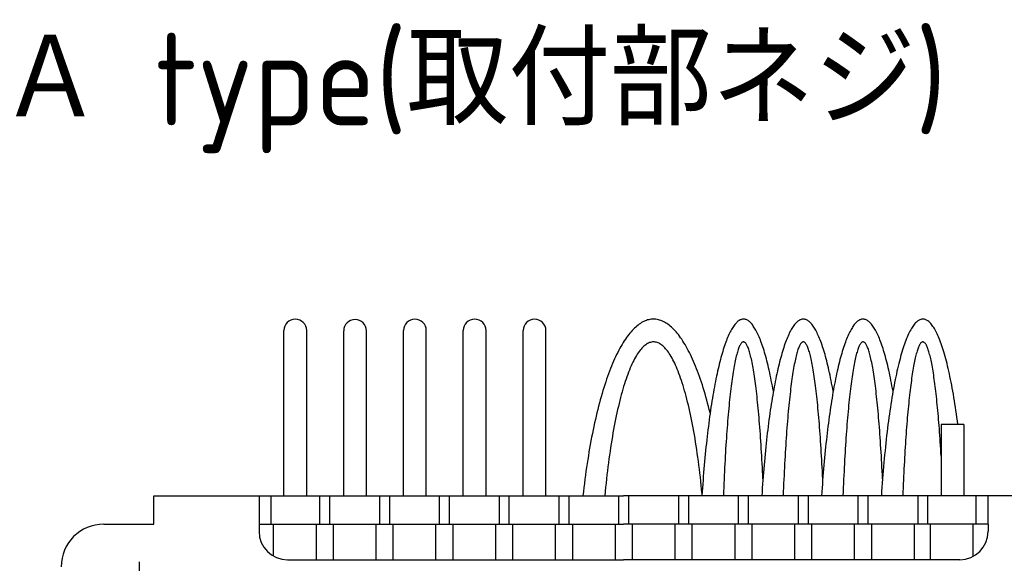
# Model space of a CAD drawing. Extents: x 13 to 378, y 137 to 257.
# Tile 3 of 9: x 13 to 82, y 219 to 257. Entities that reach past the tile are written whole.
import ezdxf

# ---------------------------------------------------------------- set-up
doc = ezdxf.new("R2010")
doc.units = 0
doc.header["$LTSCALE"] = 0.2
doc.linetypes.add('CENTER', pattern=[50.8, 31.75, -6.35, 6.35, -6.35])
doc.layers.get('0').update_dxf_attribs({"linetype": 'CONTINUOUS'})
doc.styles.get("Standard").update_dxf_attribs({"font": 'isocp.shx', "bigfont": 'bigfont.shx'})

# ---------------------------------------------------------------- blocks, each defined once
blk = doc.blocks.new('*U99')
at = {"color": 0}
blk.add_text('Ａ type(取付部ネジ)', height=6.5, dxfattribs=at).set_placement((11.17, 249.344))

msp = doc.modelspace()

# ---------------------------------------------------------------- linework, layer by layer
for p, q in [((31.115, 223.326), (31.115, 234.923)), ((32.715, 223.326), (32.715, 234.923)), ((35.315, 223.301), (35.315, 234.898)), ((36.915, 223.301), (36.915, 234.898)), ((39.515, 223.326), (39.515, 234.923)), ((41.115, 223.326), (41.115, 234.923)), ((43.715, 223.326), (43.715, 234.923)), ((45.315, 223.326), (45.315, 234.923)), ((47.915, 223.326), (47.915, 234.923)), ((49.515, 223.326), (49.515, 234.923)), ((78.873, 228.326), (77.273, 228.326)), ((77.273, 228.326), (77.273, 223.326)), ((78.873, 228.326), (78.873, 223.326)), ((21.973, 221.326), (21.973, 223.326)), ((21.973, 223.326), (54.973, 223.326)), ((29.373, 223.326), (29.373, 221.326)), ((30.207, 223.326), (30.207, 221.326)), ((33.623, 223.326), (33.623, 221.326)), ((34.323, 223.326), (34.323, 221.326)), ((37.823, 223.301), (37.823, 221.301)), ((38.523, 223.301), (38.523, 221.301)), ((42.023, 223.326), (42.023, 221.326)), ((42.723, 223.326), (42.723, 221.326)), ((46.223, 223.326), (46.223, 221.326)), ((46.923, 223.326), (46.923, 221.326)), ((50.423, 223.326), (50.423, 221.326)), ((51.123, 223.326), (51.123, 221.326)), ((54.623, 223.326), (54.623, 221.326)), ((87.973, 223.326), (54.973, 223.326)), ((55.323, 223.326), (55.323, 221.326)), ((58.823, 223.326), (58.823, 221.326)), ((59.523, 223.326), (59.523, 221.326)), ((63.023, 223.326), (63.023, 221.326)), ((63.723, 223.326), (63.723, 221.326)), ((67.223, 223.326), (67.223, 221.326)), ((67.923, 223.326), (67.923, 221.326)), ((71.423, 223.326), (71.423, 221.326)), ((72.123, 223.326), (72.123, 221.326)), ((75.623, 223.326), (75.623, 221.326)), ((76.323, 223.326), (76.323, 221.326)), ((79.74, 221.326), (79.74, 223.326)), ((80.573, 221.326), (80.573, 223.326)), ((18.473, 221.326), (21.973, 221.326)), ((29.373, 221.326), (54.973, 221.326)), ((29.373, 221.326), (29.373, 220.826)), ((30.373, 221.326), (30.373, 219.094)), ((33.373, 221.326), (33.373, 218.826)), ((34.573, 221.326), (34.573, 218.826)), ((37.573, 221.326), (37.573, 218.826)), ((38.773, 221.326), (38.773, 218.826)), ((41.773, 221.326), (41.773, 218.826)), ((42.973, 221.326), (42.973, 218.826)), ((45.973, 221.326), (45.973, 218.826)), ((47.173, 221.326), (47.173, 218.826)), ((50.173, 221.326), (50.173, 218.826)), ((51.373, 221.326), (51.373, 218.826)), ((54.373, 221.326), (54.373, 218.826)), ((80.573, 221.326), (54.973, 221.326)), ((55.573, 221.326), (55.573, 218.826)), ((58.573, 221.326), (58.573, 218.826)), ((59.773, 221.326), (59.773, 218.826)), ((62.773, 221.326), (62.773, 218.826)), ((63.973, 221.326), (63.973, 218.826)), ((66.973, 221.326), (66.973, 218.826)), ((68.173, 221.326), (68.173, 218.826)), ((71.173, 221.326), (71.173, 218.826)), ((72.373, 221.326), (72.373, 218.826)), ((75.373, 221.326), (75.373, 218.826)), ((76.49, 221.326), (76.49, 218.826)), ((79.49, 221.326), (79.49, 219.048)), ((80.573, 221.326), (80.573, 220.826)), ((31.373, 218.826), (54.973, 218.826)), ((78.573, 218.826), (54.973, 218.826))]:
    msp.add_line(p, q)
at = {"color": 0, "linetype": 'CENTER'}
msp.add_line((20.973, 212.326), (20.973, 219.326), dxfattribs=at)
for points in [[(61.049, 229.139, 0), (60.992, 229.371, 0), (60.934, 229.6, 0), (60.875, 229.825, 0), (60.815, 230.046, 0), (60.754, 230.265, 0), (60.693, 230.479, 0), (60.63, 230.69, 0), (60.566, 230.897, 0), (60.502, 231.101, 0), (60.437, 231.3, 0), (60.37, 231.496, 0), (60.303, 231.688, 0), (60.236, 231.876, 0), (60.167, 232.06, 0), (60.098, 232.239, 0), (60.028, 232.415, 0), (59.957, 232.587, 0), (59.885, 232.754, 0), (59.813, 232.917, 0), (59.74, 233.076, 0), (59.667, 233.231, 0), (59.592, 233.381, 0), (59.517, 233.527, 0), (59.442, 233.668, 0), (59.366, 233.805, 0), (59.289, 233.938, 0), (59.212, 234.066, 0), (59.134, 234.189, 0), (59.056, 234.308, 0), (58.977, 234.422, 0), (58.898, 234.532, 0), (58.818, 234.637, 0), (58.738, 234.737, 0), (58.658, 234.833, 0), (58.577, 234.923, 0), (58.496, 235.009, 0), (58.414, 235.09, 0), (58.332, 235.167, 0), (58.25, 235.238, 0), (58.167, 235.305, 0), (58.084, 235.367, 0), (58.001, 235.424, 0), (57.918, 235.476, 0), (57.834, 235.523, 0), (57.75, 235.566, 0), (57.666, 235.603, 0), (57.582, 235.635, 0), (57.498, 235.663, 0), (57.414, 235.685, 0), (57.329, 235.703, 0), (57.245, 235.716, 0), (57.16, 235.723, 0), (57.076, 235.726, 0), (56.991, 235.723, 0), (56.907, 235.716, 0), (56.822, 235.704, 0), (56.738, 235.687, 0), (56.654, 235.665, 0), (56.569, 235.638, 0), (56.485, 235.605, 0), (56.401, 235.568, 0), (56.318, 235.527, 0), (56.234, 235.48, 0), (56.151, 235.428, 0), (56.068, 235.371, 0), (55.985, 235.31, 0), (55.902, 235.243, 0), (55.82, 235.172, 0), (55.738, 235.096, 0), (55.656, 235.015, 0), (55.575, 234.93, 0), (55.494, 234.839, 0), (55.413, 234.744, 0), (55.333, 234.644, 0), (55.253, 234.54, 0), (55.174, 234.43, 0), (55.095, 234.316, 0), (55.017, 234.198, 0), (54.939, 234.075, 0), (54.862, 233.947, 0), (54.785, 233.815, 0), (54.709, 233.678, 0), (54.634, 233.537, 0), (54.559, 233.392, 0), (54.484, 233.242, 0), (54.411, 233.087, 0), (54.338, 232.929, 0), (54.266, 232.766, 0), (54.194, 232.599, 0), (54.123, 232.428, 0), (54.053, 232.252, 0), (53.983, 232.073, 0), (53.915, 231.889, 0), (53.847, 231.702, 0), (53.78, 231.51, 0), (53.714, 231.315, 0), (53.648, 231.115, 0), (53.584, 230.912, 0), (53.52, 230.705, 0), (53.458, 230.495, 0), (53.396, 230.28, 0), (53.335, 230.062, 0), (53.275, 229.841, 0), (53.216, 229.616, 0), (53.158, 229.388, 0), (53.1, 229.156, 0), (53.044, 228.921, 0), (52.989, 228.682, 0), (52.935, 228.441, 0), (52.882, 228.196, 0), (52.83, 227.948, 0), (52.779, 227.697, 0), (52.729, 227.444, 0), (52.68, 227.187, 0), (52.633, 226.927, 0), (52.586, 226.665, 0), (52.541, 226.4, 0), (52.496, 226.132, 0), (52.453, 225.862, 0), (52.411, 225.59, 0), (52.37, 225.314, 0), (52.33, 225.037, 0), (52.292, 224.757, 0), (52.255, 224.475, 0), (52.218, 224.191, 0), (52.184, 223.904, 0), (52.15, 223.616, 0), (52.117, 223.326, 0)], [(65.491, 230.658, 0), (65.455, 230.855, 0), (65.419, 231.048, 0), (65.383, 231.238, 0), (65.346, 231.425, 0), (65.309, 231.608, 0), (65.272, 231.787, 0), (65.234, 231.963, 0), (65.195, 232.136, 0), (65.157, 232.304, 0), (65.117, 232.469, 0), (65.078, 232.631, 0), (65.038, 232.788, 0), (64.997, 232.942, 0), (64.957, 233.092, 0), (64.916, 233.238, 0), (64.874, 233.38, 0), (64.833, 233.518, 0), (64.791, 233.652, 0), (64.748, 233.783, 0), (64.706, 233.909, 0), (64.663, 234.031, 0), (64.619, 234.149, 0), (64.576, 234.263, 0), (64.532, 234.373, 0), (64.488, 234.479, 0), (64.444, 234.58, 0), (64.399, 234.678, 0), (64.355, 234.771, 0), (64.31, 234.86, 0), (64.264, 234.945, 0), (64.219, 235.025, 0), (64.174, 235.101, 0), (64.128, 235.173, 0), (64.082, 235.241, 0), (64.036, 235.304, 0), (63.99, 235.362, 0), (63.943, 235.417, 0), (63.897, 235.467, 0), (63.85, 235.513, 0), (63.804, 235.554, 0), (63.757, 235.591, 0), (63.71, 235.623, 0), (63.663, 235.651, 0), (63.616, 235.675, 0), (63.569, 235.694, 0), (63.522, 235.708, 0), (63.475, 235.719, 0), (63.428, 235.724, 0), (63.381, 235.726, 0), (63.334, 235.723, 0), (63.287, 235.715, 0), (63.24, 235.703, 0), (63.193, 235.687, 0), (63.146, 235.666, 0), (63.099, 235.64, 0), (63.052, 235.611, 0), (63.005, 235.576, 0), (62.958, 235.538, 0), (62.912, 235.495, 0), (62.865, 235.447, 0), (62.819, 235.395, 0), (62.773, 235.339, 0), (62.727, 235.279, 0), (62.681, 235.214, 0), (62.635, 235.145, 0), (62.589, 235.071, 0), (62.544, 234.993, 0), (62.498, 234.911, 0), (62.453, 234.825, 0), (62.409, 234.734, 0), (62.364, 234.639, 0), (62.319, 234.54, 0), (62.275, 234.437, 0), (62.231, 234.329, 0), (62.188, 234.218, 0), (62.144, 234.102, 0), (62.101, 233.982, 0), (62.058, 233.858, 0), (62.016, 233.731, 0), (61.974, 233.599, 0), (61.932, 233.463, 0), (61.89, 233.323, 0), (61.849, 233.179, 0), (61.808, 233.032, 0), (61.767, 232.88, 0), (61.727, 232.725, 0), (61.687, 232.566, 0), (61.648, 232.403, 0), (61.609, 232.237, 0), (61.57, 232.067, 0), (61.532, 231.893, 0), (61.494, 231.716, 0), (61.457, 231.535, 0), (61.42, 231.35, 0), (61.383, 231.162, 0), (61.347, 230.971, 0), (61.312, 230.776, 0), (61.276, 230.578, 0), (61.242, 230.377, 0), (61.208, 230.172, 0), (61.174, 229.964, 0), (61.141, 229.753, 0), (61.108, 229.539, 0), (61.076, 229.322, 0), (61.044, 229.102, 0), (61.013, 228.879, 0), (60.982, 228.653, 0), (60.952, 228.424, 0), (60.923, 228.192, 0), (60.894, 227.958, 0), (60.865, 227.72, 0), (60.837, 227.48, 0), (60.81, 227.238, 0), (60.783, 226.993, 0), (60.757, 226.745, 0), (60.732, 226.495, 0), (60.707, 226.243, 0), (60.682, 225.988, 0), (60.658, 225.731, 0), (60.635, 225.472, 0), (60.613, 225.211, 0), (60.591, 224.947, 0), (60.57, 224.682, 0), (60.549, 224.414, 0), (60.529, 224.145, 0), (60.51, 223.874, 0), (60.491, 223.601, 0), (60.473, 223.326, 0)], [(69.691, 230.658, 0), (69.655, 230.855, 0), (69.619, 231.048, 0), (69.583, 231.238, 0), (69.546, 231.425, 0), (69.509, 231.608, 0), (69.472, 231.787, 0), (69.434, 231.963, 0), (69.395, 232.136, 0), (69.357, 232.304, 0), (69.317, 232.469, 0), (69.278, 232.631, 0), (69.238, 232.788, 0), (69.197, 232.942, 0), (69.157, 233.092, 0), (69.116, 233.238, 0), (69.074, 233.38, 0), (69.033, 233.518, 0), (68.991, 233.652, 0), (68.948, 233.783, 0), (68.906, 233.909, 0), (68.863, 234.031, 0), (68.819, 234.149, 0), (68.776, 234.263, 0), (68.732, 234.373, 0), (68.688, 234.479, 0), (68.644, 234.58, 0), (68.599, 234.678, 0), (68.555, 234.771, 0), (68.51, 234.86, 0), (68.464, 234.945, 0), (68.419, 235.025, 0), (68.374, 235.101, 0), (68.328, 235.173, 0), (68.282, 235.241, 0), (68.236, 235.304, 0), (68.19, 235.362, 0), (68.143, 235.417, 0), (68.097, 235.467, 0), (68.05, 235.513, 0), (68.004, 235.554, 0), (67.957, 235.591, 0), (67.91, 235.623, 0), (67.863, 235.651, 0), (67.816, 235.675, 0), (67.769, 235.694, 0), (67.722, 235.708, 0), (67.675, 235.719, 0), (67.628, 235.724, 0), (67.581, 235.726, 0), (67.534, 235.723, 0), (67.487, 235.715, 0), (67.44, 235.703, 0), (67.393, 235.687, 0), (67.346, 235.666, 0), (67.299, 235.64, 0), (67.252, 235.611, 0), (67.205, 235.576, 0), (67.158, 235.538, 0), (67.112, 235.495, 0), (67.065, 235.447, 0), (67.019, 235.395, 0), (66.973, 235.339, 0), (66.927, 235.279, 0), (66.881, 235.214, 0), (66.835, 235.145, 0), (66.789, 235.071, 0), (66.744, 234.993, 0), (66.698, 234.911, 0), (66.653, 234.825, 0), (66.609, 234.734, 0), (66.564, 234.639, 0), (66.519, 234.54, 0), (66.475, 234.437, 0), (66.431, 234.329, 0), (66.388, 234.218, 0), (66.344, 234.102, 0), (66.301, 233.982, 0), (66.258, 233.858, 0), (66.216, 233.731, 0), (66.174, 233.599, 0), (66.132, 233.463, 0), (66.09, 233.323, 0), (66.049, 233.179, 0), (66.008, 233.032, 0), (65.967, 232.88, 0), (65.927, 232.725, 0), (65.887, 232.566, 0), (65.848, 232.403, 0), (65.809, 232.237, 0), (65.77, 232.067, 0), (65.732, 231.893, 0), (65.694, 231.716, 0), (65.657, 231.535, 0), (65.62, 231.35, 0), (65.583, 231.162, 0), (65.547, 230.971, 0), (65.512, 230.776, 0), (65.476, 230.578, 0), (65.442, 230.377, 0), (65.408, 230.172, 0), (65.374, 229.964, 0), (65.341, 229.753, 0), (65.308, 229.539, 0), (65.276, 229.322, 0), (65.244, 229.102, 0), (65.213, 228.879, 0), (65.182, 228.653, 0), (65.152, 228.424, 0), (65.123, 228.192, 0), (65.094, 227.958, 0), (65.065, 227.72, 0), (65.037, 227.48, 0), (65.01, 227.238, 0), (64.983, 226.993, 0), (64.957, 226.745, 0), (64.932, 226.495, 0), (64.907, 226.243, 0), (64.882, 225.988, 0), (64.858, 225.731, 0), (64.835, 225.472, 0), (64.813, 225.211, 0), (64.791, 224.947, 0), (64.77, 224.682, 0), (64.749, 224.414, 0), (64.729, 224.145, 0), (64.71, 223.874, 0), (64.691, 223.601, 0), (64.673, 223.326, 0)], [(73.891, 230.658, 0), (73.855, 230.855, 0), (73.819, 231.048, 0), (73.783, 231.238, 0), (73.746, 231.425, 0), (73.709, 231.608, 0), (73.672, 231.787, 0), (73.634, 231.963, 0), (73.595, 232.136, 0), (73.557, 232.304, 0), (73.517, 232.469, 0), (73.478, 232.631, 0), (73.438, 232.788, 0), (73.397, 232.942, 0), (73.357, 233.092, 0), (73.316, 233.238, 0), (73.274, 233.38, 0), (73.233, 233.518, 0), (73.191, 233.652, 0), (73.148, 233.783, 0), (73.106, 233.909, 0), (73.063, 234.031, 0), (73.019, 234.149, 0), (72.976, 234.263, 0), (72.932, 234.373, 0), (72.888, 234.479, 0), (72.844, 234.58, 0), (72.799, 234.678, 0), (72.755, 234.771, 0), (72.71, 234.86, 0), (72.664, 234.945, 0), (72.619, 235.025, 0), (72.574, 235.101, 0), (72.528, 235.173, 0), (72.482, 235.241, 0), (72.436, 235.304, 0), (72.39, 235.362, 0), (72.343, 235.417, 0), (72.297, 235.467, 0), (72.25, 235.513, 0), (72.204, 235.554, 0), (72.157, 235.591, 0), (72.11, 235.623, 0), (72.063, 235.651, 0), (72.016, 235.675, 0), (71.969, 235.694, 0), (71.922, 235.708, 0), (71.875, 235.719, 0), (71.828, 235.724, 0), (71.781, 235.726, 0), (71.734, 235.723, 0), (71.687, 235.715, 0), (71.64, 235.703, 0), (71.593, 235.687, 0), (71.546, 235.666, 0), (71.499, 235.64, 0), (71.452, 235.611, 0), (71.405, 235.576, 0), (71.358, 235.538, 0), (71.312, 235.495, 0), (71.265, 235.447, 0), (71.219, 235.395, 0), (71.173, 235.339, 0), (71.127, 235.279, 0), (71.081, 235.214, 0), (71.035, 235.145, 0), (70.989, 235.071, 0), (70.944, 234.993, 0), (70.898, 234.911, 0), (70.853, 234.825, 0), (70.809, 234.734, 0), (70.764, 234.639, 0), (70.719, 234.54, 0), (70.675, 234.437, 0), (70.631, 234.329, 0), (70.588, 234.218, 0), (70.544, 234.102, 0), (70.501, 233.982, 0), (70.458, 233.858, 0), (70.416, 233.731, 0), (70.374, 233.599, 0), (70.332, 233.463, 0), (70.29, 233.323, 0), (70.249, 233.179, 0), (70.208, 233.032, 0), (70.167, 232.88, 0), (70.127, 232.725, 0), (70.087, 232.566, 0), (70.048, 232.403, 0), (70.009, 232.237, 0), (69.97, 232.067, 0), (69.932, 231.893, 0), (69.894, 231.716, 0), (69.857, 231.535, 0), (69.82, 231.35, 0), (69.783, 231.162, 0), (69.747, 230.971, 0), (69.712, 230.776, 0), (69.676, 230.578, 0), (69.642, 230.377, 0), (69.608, 230.172, 0), (69.574, 229.964, 0), (69.541, 229.753, 0), (69.508, 229.539, 0), (69.476, 229.322, 0), (69.444, 229.102, 0), (69.413, 228.879, 0), (69.382, 228.653, 0), (69.352, 228.424, 0), (69.323, 228.192, 0), (69.294, 227.958, 0), (69.265, 227.72, 0), (69.237, 227.48, 0), (69.21, 227.238, 0), (69.183, 226.993, 0), (69.157, 226.745, 0), (69.132, 226.495, 0), (69.107, 226.243, 0), (69.082, 225.988, 0), (69.058, 225.731, 0), (69.035, 225.472, 0), (69.013, 225.211, 0), (68.991, 224.947, 0), (68.97, 224.682, 0), (68.949, 224.414, 0), (68.929, 224.145, 0), (68.91, 223.874, 0), (68.891, 223.601, 0), (68.873, 223.326, 0)], [(78.442, 228.326, 0), (78.409, 228.575, 0), (78.376, 228.821, 0), (78.342, 229.064, 0), (78.308, 229.303, 0), (78.273, 229.539, 0), (78.238, 229.771, 0), (78.202, 229.999, 0), (78.165, 230.224, 0), (78.128, 230.445, 0), (78.09, 230.662, 0), (78.052, 230.875, 0), (78.013, 231.084, 0), (77.973, 231.29, 0), (77.933, 231.491, 0), (77.893, 231.688, 0), (77.852, 231.88, 0), (77.81, 232.069, 0), (77.768, 232.253, 0), (77.726, 232.433, 0), (77.683, 232.609, 0), (77.64, 232.78, 0), (77.596, 232.947, 0), (77.552, 233.109, 0), (77.507, 233.267, 0), (77.462, 233.42, 0), (77.417, 233.568, 0), (77.371, 233.712, 0), (77.325, 233.851, 0), (77.279, 233.986, 0), (77.232, 234.115, 0), (77.185, 234.24, 0), (77.137, 234.36, 0), (77.09, 234.475, 0), (77.042, 234.585, 0), (76.993, 234.691, 0), (76.945, 234.791, 0), (76.896, 234.886, 0), (76.847, 234.976, 0), (76.798, 235.062, 0), (76.748, 235.142, 0), (76.698, 235.217, 0), (76.649, 235.287, 0), (76.599, 235.352, 0), (76.548, 235.411, 0), (76.498, 235.466, 0), (76.447, 235.515, 0), (76.397, 235.56, 0), (76.346, 235.599, 0), (76.295, 235.632, 0), (76.244, 235.661, 0), (76.194, 235.684, 0), (76.142, 235.703, 0), (76.091, 235.716, 0), (76.04, 235.723, 0), (75.989, 235.726, 0), (75.938, 235.723, 0), (75.887, 235.715, 0), (75.836, 235.702, 0), (75.785, 235.683, 0), (75.734, 235.66, 0), (75.683, 235.631, 0), (75.632, 235.597, 0), (75.582, 235.558, 0), (75.531, 235.513, 0), (75.481, 235.463, 0), (75.43, 235.409, 0), (75.38, 235.349, 0), (75.33, 235.283, 0), (75.28, 235.213, 0), (75.231, 235.138, 0), (75.181, 235.057, 0), (75.132, 234.972, 0), (75.083, 234.882, 0), (75.034, 234.786, 0), (74.985, 234.685, 0), (74.937, 234.58, 0), (74.889, 234.47, 0), (74.841, 234.354, 0), (74.794, 234.234, 0), (74.747, 234.109, 0), (74.7, 233.979, 0), (74.654, 233.845, 0), (74.608, 233.705, 0), (74.562, 233.561, 0), (74.517, 233.413, 0), (74.472, 233.259, 0), (74.427, 233.101, 0), (74.383, 232.939, 0), (74.339, 232.772, 0), (74.296, 232.601, 0), (74.253, 232.425, 0), (74.211, 232.244, 0), (74.169, 232.06, 0), (74.127, 231.871, 0), (74.086, 231.678, 0), (74.046, 231.481, 0), (74.006, 231.28, 0), (73.967, 231.074, 0), (73.928, 230.865, 0), (73.889, 230.652, 0), (73.852, 230.434, 0), (73.814, 230.213, 0), (73.778, 229.988, 0), (73.742, 229.76, 0), (73.706, 229.528, 0), (73.671, 229.292, 0), (73.637, 229.052, 0), (73.603, 228.809, 0), (73.57, 228.563, 0), (73.538, 228.314, 0), (73.506, 228.061, 0), (73.475, 227.804, 0), (73.445, 227.545, 0), (73.415, 227.283, 0), (73.386, 227.017, 0), (73.358, 226.749, 0), (73.33, 226.478, 0), (73.303, 226.204, 0), (73.277, 225.927, 0), (73.251, 225.648, 0), (73.226, 225.366, 0), (73.202, 225.081, 0), (73.179, 224.794, 0), (73.156, 224.505, 0), (73.134, 224.213, 0), (73.113, 223.92, 0), (73.092, 223.624, 0), (73.073, 223.326, 0)], [(60.481, 223.456, 0), (60.453, 223.752, 0), (60.423, 224.046, 0), (60.393, 224.337, 0), (60.361, 224.625, 0), (60.328, 224.911, 0), (60.294, 225.194, 0), (60.259, 225.473, 0), (60.224, 225.75, 0), (60.187, 226.023, 0), (60.149, 226.293, 0), (60.11, 226.56, 0), (60.07, 226.823, 0), (60.029, 227.083, 0), (59.988, 227.339, 0), (59.945, 227.592, 0), (59.901, 227.841, 0), (59.857, 228.086, 0), (59.811, 228.327, 0), (59.765, 228.564, 0), (59.718, 228.797, 0), (59.67, 229.025, 0), (59.621, 229.25, 0), (59.572, 229.47, 0), (59.521, 229.686, 0), (59.47, 229.898, 0), (59.418, 230.105, 0), (59.366, 230.307, 0), (59.312, 230.505, 0), (59.258, 230.698, 0), (59.203, 230.886, 0), (59.148, 231.07, 0), (59.091, 231.248, 0), (59.035, 231.422, 0), (58.977, 231.591, 0), (58.919, 231.754, 0), (58.86, 231.913, 0), (58.801, 232.066, 0), (58.741, 232.215, 0), (58.681, 232.358, 0), (58.62, 232.495, 0), (58.559, 232.628, 0), (58.497, 232.755, 0), (58.435, 232.876, 0), (58.372, 232.992, 0), (58.309, 233.103, 0), (58.245, 233.208, 0), (58.181, 233.308, 0), (58.117, 233.402, 0), (58.053, 233.49, 0), (57.988, 233.573, 0), (57.923, 233.65, 0), (57.857, 233.721, 0), (57.791, 233.787, 0), (57.725, 233.846, 0), (57.659, 233.901, 0), (57.593, 233.949, 0), (57.527, 233.991, 0), (57.46, 234.028, 0), (57.393, 234.059, 0), (57.326, 234.084, 0), (57.259, 234.103, 0), (57.192, 234.117, 0), (57.125, 234.124, 0), (57.058, 234.126, 0), (56.991, 234.121, 0), (56.924, 234.111, 0), (56.857, 234.095, 0), (56.79, 234.074, 0), (56.723, 234.046, 0), (56.657, 234.013, 0), (56.59, 233.974, 0), (56.524, 233.928, 0), (56.457, 233.878, 0), (56.391, 233.821, 0), (56.325, 233.759, 0), (56.26, 233.691, 0), (56.195, 233.617, 0), (56.129, 233.537, 0), (56.065, 233.452, 0), (56, 233.361, 0), (55.936, 233.265, 0), (55.872, 233.163, 0), (55.809, 233.055, 0), (55.746, 232.942, 0), (55.684, 232.824, 0), (55.622, 232.7, 0), (55.56, 232.571, 0), (55.499, 232.436, 0), (55.438, 232.296, 0), (55.378, 232.151, 0), (55.319, 232, 0), (55.26, 231.844, 0), (55.201, 231.684, 0), (55.143, 231.518, 0), (55.086, 231.347, 0), (55.03, 231.171, 0), (54.974, 230.99, 0), (54.918, 230.805, 0), (54.864, 230.614, 0), (54.81, 230.419, 0), (54.757, 230.219, 0), (54.705, 230.015, 0), (54.653, 229.806, 0), (54.602, 229.592, 0), (54.552, 229.375, 0), (54.503, 229.152, 0), (54.454, 228.926, 0), (54.407, 228.695, 0), (54.36, 228.461, 0), (54.314, 228.222, 0), (54.269, 227.979, 0), (54.225, 227.733, 0), (54.182, 227.482, 0), (54.14, 227.228, 0), (54.098, 226.97, 0), (54.058, 226.709, 0), (54.019, 226.444, 0), (53.98, 226.176, 0), (53.943, 225.904, 0), (53.906, 225.629, 0), (53.871, 225.351, 0), (53.836, 225.07, 0), (53.803, 224.787, 0), (53.771, 224.5, 0), (53.74, 224.21, 0), (53.709, 223.918, 0), (53.68, 223.623, 0), (53.652, 223.326, 0)], [(64.755, 224.498, 0), (64.742, 224.777, 0), (64.729, 225.053, 0), (64.715, 225.327, 0), (64.701, 225.597, 0), (64.686, 225.865, 0), (64.672, 226.129, 0), (64.656, 226.391, 0), (64.64, 226.649, 0), (64.624, 226.904, 0), (64.608, 227.155, 0), (64.591, 227.404, 0), (64.574, 227.648, 0), (64.556, 227.889, 0), (64.538, 228.127, 0), (64.52, 228.361, 0), (64.501, 228.59, 0), (64.482, 228.816, 0), (64.463, 229.039, 0), (64.443, 229.257, 0), (64.423, 229.471, 0), (64.403, 229.681, 0), (64.383, 229.887, 0), (64.362, 230.088, 0), (64.341, 230.285, 0), (64.319, 230.478, 0), (64.297, 230.667, 0), (64.275, 230.85, 0), (64.253, 231.03, 0), (64.231, 231.205, 0), (64.208, 231.375, 0), (64.185, 231.54, 0), (64.162, 231.701, 0), (64.138, 231.857, 0), (64.114, 232.008, 0), (64.09, 232.154, 0), (64.066, 232.295, 0), (64.042, 232.431, 0), (64.017, 232.563, 0), (63.993, 232.689, 0), (63.968, 232.81, 0), (63.943, 232.926, 0), (63.917, 233.036, 0), (63.892, 233.142, 0), (63.866, 233.242, 0), (63.841, 233.337, 0), (63.815, 233.427, 0), (63.789, 233.511, 0), (63.763, 233.59, 0), (63.736, 233.664, 0), (63.71, 233.733, 0), (63.684, 233.795, 0), (63.657, 233.853, 0), (63.631, 233.905, 0), (63.604, 233.951, 0), (63.577, 233.993, 0), (63.55, 234.028, 0), (63.524, 234.058, 0), (63.497, 234.083, 0), (63.47, 234.102, 0), (63.443, 234.115, 0), (63.416, 234.123, 0), (63.389, 234.126, 0), (63.362, 234.123, 0), (63.335, 234.114, 0), (63.308, 234.1, 0), (63.281, 234.08, 0), (63.254, 234.055, 0), (63.228, 234.024, 0), (63.201, 233.988, 0), (63.174, 233.947, 0), (63.148, 233.899, 0), (63.121, 233.847, 0), (63.094, 233.789, 0), (63.068, 233.725, 0), (63.042, 233.656, 0), (63.016, 233.582, 0), (62.989, 233.502, 0), (62.963, 233.417, 0), (62.938, 233.327, 0), (62.912, 233.231, 0), (62.886, 233.131, 0), (62.861, 233.024, 0), (62.836, 232.913, 0), (62.811, 232.797, 0), (62.786, 232.675, 0), (62.761, 232.548, 0), (62.736, 232.417, 0), (62.712, 232.28, 0), (62.688, 232.138, 0), (62.664, 231.991, 0), (62.64, 231.84, 0), (62.617, 231.683, 0), (62.594, 231.522, 0), (62.571, 231.356, 0), (62.548, 231.186, 0), (62.525, 231.01, 0), (62.503, 230.83, 0), (62.481, 230.646, 0), (62.46, 230.457, 0), (62.438, 230.264, 0), (62.417, 230.066, 0), (62.396, 229.864, 0), (62.376, 229.658, 0), (62.355, 229.448, 0), (62.336, 229.233, 0), (62.316, 229.014, 0), (62.297, 228.792, 0), (62.278, 228.565, 0), (62.259, 228.335, 0), (62.241, 228.101, 0), (62.223, 227.863, 0), (62.206, 227.622, 0), (62.188, 227.377, 0), (62.171, 227.128, 0), (62.155, 226.876, 0), (62.139, 226.621, 0), (62.123, 226.362, 0), (62.108, 226.101, 0), (62.093, 225.836, 0), (62.078, 225.568, 0), (62.064, 225.297, 0), (62.051, 225.023, 0), (62.037, 224.747, 0), (62.024, 224.468, 0), (62.012, 224.186, 0), (62, 223.902, 0), (61.988, 223.615, 0), (61.977, 223.326, 0)], [(68.955, 224.498, 0), (68.942, 224.777, 0), (68.929, 225.053, 0), (68.915, 225.327, 0), (68.901, 225.597, 0), (68.886, 225.865, 0), (68.872, 226.129, 0), (68.856, 226.391, 0), (68.84, 226.649, 0), (68.824, 226.904, 0), (68.808, 227.155, 0), (68.791, 227.404, 0), (68.774, 227.648, 0), (68.756, 227.889, 0), (68.738, 228.127, 0), (68.72, 228.361, 0), (68.701, 228.59, 0), (68.682, 228.816, 0), (68.663, 229.039, 0), (68.643, 229.257, 0), (68.623, 229.471, 0), (68.603, 229.681, 0), (68.583, 229.887, 0), (68.562, 230.088, 0), (68.541, 230.285, 0), (68.519, 230.478, 0), (68.497, 230.667, 0), (68.475, 230.85, 0), (68.453, 231.03, 0), (68.431, 231.205, 0), (68.408, 231.375, 0), (68.385, 231.54, 0), (68.362, 231.701, 0), (68.338, 231.857, 0), (68.314, 232.008, 0), (68.29, 232.154, 0), (68.266, 232.295, 0), (68.242, 232.431, 0), (68.217, 232.563, 0), (68.193, 232.689, 0), (68.168, 232.81, 0), (68.143, 232.926, 0), (68.117, 233.036, 0), (68.092, 233.142, 0), (68.066, 233.242, 0), (68.041, 233.337, 0), (68.015, 233.427, 0), (67.989, 233.511, 0), (67.963, 233.59, 0), (67.936, 233.664, 0), (67.91, 233.733, 0), (67.884, 233.795, 0), (67.857, 233.853, 0), (67.831, 233.905, 0), (67.804, 233.951, 0), (67.777, 233.993, 0), (67.75, 234.028, 0), (67.724, 234.058, 0), (67.697, 234.083, 0), (67.67, 234.102, 0), (67.643, 234.115, 0), (67.616, 234.123, 0), (67.589, 234.126, 0), (67.562, 234.123, 0), (67.535, 234.114, 0), (67.508, 234.1, 0), (67.481, 234.08, 0), (67.454, 234.055, 0), (67.428, 234.024, 0), (67.401, 233.988, 0), (67.374, 233.947, 0), (67.348, 233.899, 0), (67.321, 233.847, 0), (67.294, 233.789, 0), (67.268, 233.725, 0), (67.242, 233.656, 0), (67.216, 233.582, 0), (67.189, 233.502, 0), (67.163, 233.417, 0), (67.138, 233.327, 0), (67.112, 233.231, 0), (67.086, 233.131, 0), (67.061, 233.024, 0), (67.036, 232.913, 0), (67.011, 232.797, 0), (66.986, 232.675, 0), (66.961, 232.548, 0), (66.936, 232.417, 0), (66.912, 232.28, 0), (66.888, 232.138, 0), (66.864, 231.991, 0), (66.84, 231.84, 0), (66.817, 231.683, 0), (66.794, 231.522, 0), (66.771, 231.356, 0), (66.748, 231.186, 0), (66.725, 231.01, 0), (66.703, 230.83, 0), (66.681, 230.646, 0), (66.66, 230.457, 0), (66.638, 230.264, 0), (66.617, 230.066, 0), (66.596, 229.864, 0), (66.576, 229.658, 0), (66.555, 229.448, 0), (66.536, 229.233, 0), (66.516, 229.014, 0), (66.497, 228.792, 0), (66.478, 228.565, 0), (66.459, 228.335, 0), (66.441, 228.101, 0), (66.423, 227.863, 0), (66.406, 227.622, 0), (66.388, 227.377, 0), (66.371, 227.128, 0), (66.355, 226.876, 0), (66.339, 226.621, 0), (66.323, 226.362, 0), (66.308, 226.101, 0), (66.293, 225.836, 0), (66.278, 225.568, 0), (66.264, 225.297, 0), (66.251, 225.023, 0), (66.237, 224.747, 0), (66.224, 224.468, 0), (66.212, 224.186, 0), (66.2, 223.902, 0), (66.188, 223.615, 0), (66.177, 223.326, 0)], [(73.155, 224.498, 0), (73.142, 224.777, 0), (73.129, 225.053, 0), (73.115, 225.327, 0), (73.101, 225.597, 0), (73.086, 225.865, 0), (73.072, 226.129, 0), (73.056, 226.391, 0), (73.04, 226.649, 0), (73.024, 226.904, 0), (73.008, 227.155, 0), (72.991, 227.404, 0), (72.974, 227.648, 0), (72.956, 227.889, 0), (72.938, 228.127, 0), (72.92, 228.361, 0), (72.901, 228.59, 0), (72.882, 228.816, 0), (72.863, 229.039, 0), (72.843, 229.257, 0), (72.823, 229.471, 0), (72.803, 229.681, 0), (72.783, 229.887, 0), (72.762, 230.088, 0), (72.741, 230.285, 0), (72.719, 230.478, 0), (72.697, 230.667, 0), (72.675, 230.85, 0), (72.653, 231.03, 0), (72.631, 231.205, 0), (72.608, 231.375, 0), (72.585, 231.54, 0), (72.562, 231.701, 0), (72.538, 231.857, 0), (72.514, 232.008, 0), (72.49, 232.154, 0), (72.466, 232.295, 0), (72.442, 232.431, 0), (72.417, 232.563, 0), (72.393, 232.689, 0), (72.368, 232.81, 0), (72.343, 232.926, 0), (72.317, 233.036, 0), (72.292, 233.142, 0), (72.266, 233.242, 0), (72.241, 233.337, 0), (72.215, 233.427, 0), (72.189, 233.511, 0), (72.163, 233.59, 0), (72.136, 233.664, 0), (72.11, 233.733, 0), (72.084, 233.795, 0), (72.057, 233.853, 0), (72.031, 233.905, 0), (72.004, 233.951, 0), (71.977, 233.993, 0), (71.95, 234.028, 0), (71.924, 234.058, 0), (71.897, 234.083, 0), (71.87, 234.102, 0), (71.843, 234.115, 0), (71.816, 234.123, 0), (71.789, 234.126, 0), (71.762, 234.123, 0), (71.735, 234.114, 0), (71.708, 234.1, 0), (71.681, 234.08, 0), (71.654, 234.055, 0), (71.628, 234.024, 0), (71.601, 233.988, 0), (71.574, 233.947, 0), (71.548, 233.899, 0), (71.521, 233.847, 0), (71.494, 233.789, 0), (71.468, 233.725, 0), (71.442, 233.656, 0), (71.416, 233.582, 0), (71.389, 233.502, 0), (71.363, 233.417, 0), (71.338, 233.327, 0), (71.312, 233.231, 0), (71.286, 233.131, 0), (71.261, 233.024, 0), (71.236, 232.913, 0), (71.211, 232.797, 0), (71.186, 232.675, 0), (71.161, 232.548, 0), (71.136, 232.417, 0), (71.112, 232.28, 0), (71.088, 232.138, 0), (71.064, 231.991, 0), (71.04, 231.84, 0), (71.017, 231.683, 0), (70.994, 231.522, 0), (70.971, 231.356, 0), (70.948, 231.186, 0), (70.925, 231.01, 0), (70.903, 230.83, 0), (70.881, 230.646, 0), (70.86, 230.457, 0), (70.838, 230.264, 0), (70.817, 230.066, 0), (70.796, 229.864, 0), (70.776, 229.658, 0), (70.755, 229.448, 0), (70.736, 229.233, 0), (70.716, 229.014, 0), (70.697, 228.792, 0), (70.678, 228.565, 0), (70.659, 228.335, 0), (70.641, 228.101, 0), (70.623, 227.863, 0), (70.606, 227.622, 0), (70.588, 227.377, 0), (70.571, 227.128, 0), (70.555, 226.876, 0), (70.539, 226.621, 0), (70.523, 226.362, 0), (70.508, 226.101, 0), (70.493, 225.836, 0), (70.478, 225.568, 0), (70.464, 225.297, 0), (70.451, 225.023, 0), (70.437, 224.747, 0), (70.424, 224.468, 0), (70.412, 224.186, 0), (70.4, 223.902, 0), (70.388, 223.615, 0), (70.377, 223.326, 0)], [(77.273, 226.107, 0), (77.258, 226.356, 0), (77.243, 226.603, 0), (77.228, 226.847, 0), (77.212, 227.088, 0), (77.196, 227.325, 0), (77.18, 227.56, 0), (77.163, 227.791, 0), (77.146, 228.019, 0), (77.129, 228.244, 0), (77.111, 228.465, 0), (77.094, 228.683, 0), (77.075, 228.897, 0), (77.057, 229.107, 0), (77.038, 229.314, 0), (77.019, 229.517, 0), (77, 229.717, 0), (76.98, 229.913, 0), (76.96, 230.104, 0), (76.94, 230.292, 0), (76.919, 230.476, 0), (76.899, 230.656, 0), (76.878, 230.832, 0), (76.857, 231.003, 0), (76.835, 231.171, 0), (76.813, 231.334, 0), (76.792, 231.493, 0), (76.769, 231.648, 0), (76.747, 231.798, 0), (76.725, 231.944, 0), (76.702, 232.085, 0), (76.679, 232.222, 0), (76.656, 232.355, 0), (76.632, 232.483, 0), (76.609, 232.606, 0), (76.585, 232.725, 0), (76.561, 232.839, 0), (76.537, 232.949, 0), (76.513, 233.053, 0), (76.489, 233.153, 0), (76.465, 233.249, 0), (76.44, 233.339, 0), (76.415, 233.425, 0), (76.391, 233.505, 0), (76.366, 233.581, 0), (76.341, 233.652, 0), (76.316, 233.719, 0), (76.291, 233.78, 0), (76.265, 233.836, 0), (76.24, 233.887, 0), (76.215, 233.934, 0), (76.189, 233.975, 0), (76.164, 234.011, 0), (76.138, 234.043, 0), (76.112, 234.069, 0), (76.087, 234.091, 0), (76.061, 234.107, 0), (76.035, 234.118, 0), (76.01, 234.124, 0), (75.984, 234.126, 0), (75.958, 234.122, 0), (75.933, 234.113, 0), (75.907, 234.099, 0), (75.881, 234.08, 0), (75.856, 234.056, 0), (75.83, 234.027, 0), (75.805, 233.994, 0), (75.779, 233.955, 0), (75.754, 233.911, 0), (75.728, 233.862, 0), (75.703, 233.808, 0), (75.678, 233.749, 0), (75.653, 233.685, 0), (75.628, 233.617, 0), (75.603, 233.543, 0), (75.578, 233.465, 0), (75.553, 233.382, 0), (75.528, 233.294, 0), (75.504, 233.201, 0), (75.48, 233.103, 0), (75.455, 233.001, 0), (75.431, 232.894, 0), (75.407, 232.782, 0), (75.384, 232.665, 0), (75.36, 232.544, 0), (75.337, 232.418, 0), (75.314, 232.288, 0), (75.291, 232.153, 0), (75.268, 232.014, 0), (75.245, 231.87, 0), (75.223, 231.722, 0), (75.2, 231.57, 0), (75.178, 231.413, 0), (75.157, 231.252, 0), (75.135, 231.086, 0), (75.114, 230.917, 0), (75.093, 230.743, 0), (75.072, 230.565, 0), (75.051, 230.383, 0), (75.031, 230.197, 0), (75.011, 230.007, 0), (74.991, 229.814, 0), (74.972, 229.616, 0), (74.952, 229.415, 0), (74.933, 229.209, 0), (74.915, 229.001, 0), (74.896, 228.788, 0), (74.878, 228.572, 0), (74.861, 228.353, 0), (74.843, 228.13, 0), (74.826, 227.903, 0), (74.809, 227.674, 0), (74.793, 227.441, 0), (74.777, 227.205, 0), (74.761, 226.965, 0), (74.745, 226.723, 0), (74.73, 226.478, 0), (74.715, 226.23, 0), (74.701, 225.979, 0), (74.687, 225.725, 0), (74.673, 225.468, 0), (74.66, 225.209, 0), (74.647, 224.947, 0), (74.634, 224.683, 0), (74.622, 224.416, 0), (74.61, 224.147, 0), (74.599, 223.875, 0), (74.587, 223.602, 0), (74.577, 223.326, 0)]]:
    msp.add_polyline3d(points)
for centre, radius, start, end in [((31.915, 234.923), 0.8, 0, 180), ((36.115, 234.898), 0.8, 0, 180), ((40.315, 234.923), 0.8, 0, 180), ((44.515, 234.923), 0.8, 0, 180), ((48.715, 234.923), 0.8, 0, 180), ((18.473, 218.326), 3, 90, 180), ((31.373, 220.826), 2, 180, 270), ((78.573, 220.826), 2, 270, 0)]:
    msp.add_arc(centre, radius, start, end)

# ---------------------------------------------------------------- block references
msp.add_blockref('*U99', (0, 0))

doc.saveas('drawing.dxf')
